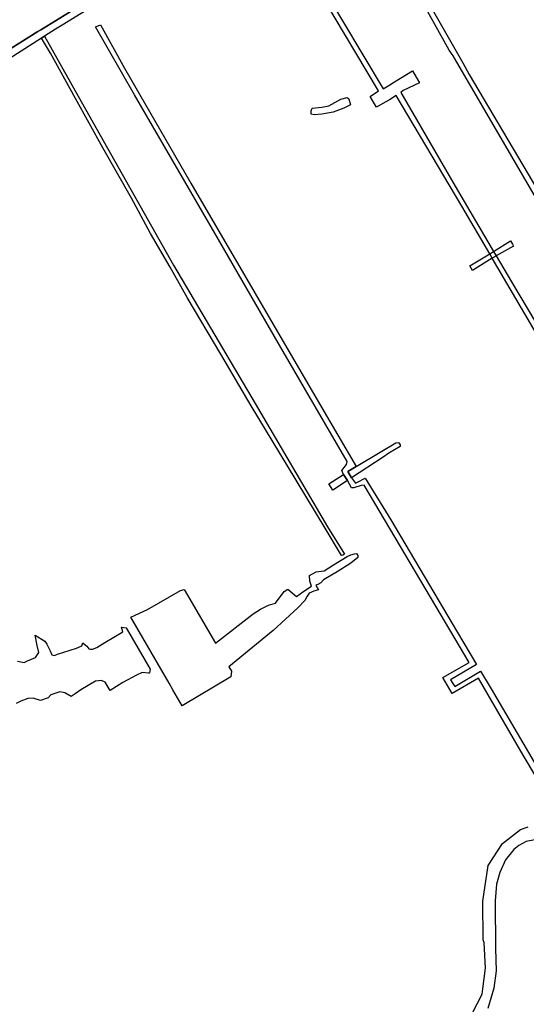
# Model space of a CAD drawing. Header units: metres. Extents: x 89872 to 99175, y 455036 to 468911.
# Tile 41 of 196: x 92542 to 93082, y 460160 to 461209. Entities that reach past the tile are written whole.
import ezdxf
from ezdxf.enums import TextEntityAlignment as Align

# ---------------------------------------------------------------- set-up
doc = ezdxf.new("R2010")
doc.units = ezdxf.units.M
doc.layers.add('Straatnamen doorgaand', color=7, linetype='Continuous')
doc.layers.add('Wegdeel doorgaand', color=1, linetype='Continuous')
doc.layers.add('Waterdeel', color=7, linetype='Continuous', true_color=0x00aaff)
doc.layers.add('Wegdeel', color=7, linetype='Continuous', true_color=0x9a9a9a)

msp = doc.modelspace()

# ---------------------------------------------------------------- linework, layer by layer
at = {"layer": 'Waterdeel', "lineweight": -3}
for p, q in [((92871.3, 461116.8), (92884.2, 461123.8)), ((92884.2, 461123.8), (92890.8, 461125.8)), ((92890.8, 461125.8), (92892.8, 461124.1)), ((92892.8, 461124.1), (92894.4, 461117.7)), ((92852.6, 461107.8), (92852.7, 461111.5)), ((92852.7, 461111.5), (92853.7, 461114.2)), ((92853.7, 461114.2), (92864, 461115.2)), ((92864, 461115.2), (92871.3, 461116.8)), ((92875.9, 461110.2), (92864, 461107.8)), ((92884.7, 461113.2), (92875.9, 461110.2)), ((92887.5, 461114.2), (92884.7, 461113.2)), ((92894.4, 461117.7), (92887.5, 461114.2)), ((92855.7, 461107.2), (92852.6, 461107.8)), ((92864, 461107.8), (92855.7, 461107.2)), ((93047, 460961.6), (93065.1, 460972.9)), ((93068.3, 460967.5), (93049.8, 460957)), ((93065.1, 460972.9), (93067.1, 460969.6)), ((93067.1, 460969.6), (93068.3, 460967.5)), ((93021.7, 460946.5), (93042.8, 460959)), ((93045.4, 460954.5), (93024.6, 460941.4)), ((93042.8, 460959), (93044.7, 460960.2)), ((93044.7, 460960.2), (93047, 460961.6)), ((93047.4, 460955.6), (93045.4, 460954.5)), ((93049.8, 460957), (93047.4, 460955.6)), ((93024.6, 460941.4), (93021.7, 460946.5)), ((92926, 460747.8), (92942.8, 460757.9)), ((92947.5, 460754.1), (92935.5, 460746.7)), ((92942.8, 460757.9), (92945.5, 460758.1)), ((92945.5, 460758.1), (92946.8, 460756.8)), ((92946.8, 460756.8), (92947.4, 460755.6)), ((92947.4, 460755.6), (92947.5, 460754.1)), ((92900.6, 460732.6), (92926, 460747.8)), ((92935.5, 460746.7), (92929.2, 460742.5)), ((92891.5, 460727.3), (92900.6, 460732.6)), ((92929.2, 460742.5), (92895.6, 460720.7)), ((92871.5, 460714.2), (92887.2, 460724.1)), ((92887.2, 460724.1), (92891.3, 460717.7)), ((92895.6, 460720.7), (92891.5, 460727.3)), ((92875.6, 460707.4), (92871.5, 460714.2)), ((92891.3, 460717.7), (92875.6, 460707.4)), ((92890.9, 460636.9), (92895, 460638.7)), ((92895, 460638.7), (92898.6, 460639.8)), ((92898.6, 460639.8), (92901, 460639.9)), ((92901, 460639.9), (92902.3, 460637.8)), ((92866.3, 460621.7), (92876.4, 460628)), ((92876.4, 460628), (92890.9, 460636.9)), ((92895, 460629.7), (92880.3, 460620.3)), ((92902.5, 460635.9), (92895, 460629.7)), ((92902.3, 460637.8), (92902.5, 460635.9)), ((92850.8, 460616.6), (92858.1, 460620.4)), ((92858.1, 460620.4), (92866.3, 460621.7)), ((92880.3, 460620.3), (92865.6, 460612.1)), ((92851.2, 460610.6), (92850.8, 460616.6)), ((92852.8, 460605.2), (92851.2, 460610.6)), ((92859.7, 460606.9), (92857.5, 460606.1)), ((92862.9, 460608.8), (92859.7, 460606.9)), ((92865.6, 460612.1), (92862.9, 460608.8)), ((92678.1, 460580.2), (92713.5, 460600.7)), ((92713.5, 460600.7), (92717.2, 460601.8)), ((92717.2, 460601.8), (92750.6, 460544.6)), ((92814.5, 460587.2), (92823.7, 460599.6)), ((92823.7, 460599.6), (92827.7, 460601.9)), ((92827.7, 460601.9), (92837.1, 460594.3)), ((92837.1, 460594.3), (92844.7, 460599.8)), ((92844.7, 460599.8), (92852.8, 460605.2)), ((92850.5, 460597.8), (92848.3, 460594.5)), ((92855.6, 460599.8), (92850.5, 460597.8)), ((92860.4, 460601.3), (92855.6, 460599.8)), ((92857.5, 460606.1), (92860.4, 460601.3)), ((92807.1, 460585), (92814.5, 460587.2)), ((92846, 460590.1), (92838.3, 460582.3)), ((92848.3, 460594.5), (92846, 460590.1)), ((92660.4, 460572.3), (92678.1, 460580.2)), ((92750.6, 460544.6), (92790.7, 460575.6)), ((92790.7, 460575.6), (92798.6, 460580.7)), ((92798.6, 460580.7), (92807.1, 460585)), ((92838.3, 460582.3), (92812.1, 460558)), ((92701.3, 460501.9), (92660.4, 460572.3)), ((92632.8, 460545.3), (92652, 460556.7)), ((92652, 460556.7), (92650.5, 460561.6)), ((92650.5, 460561.6), (92655.4, 460561)), ((92655.4, 460561), (92681.2, 460516.9)), ((92812.1, 460558), (92765, 460519.3)), ((92560.7, 460542.1), (92558.6, 460553.1)), ((92558.6, 460553.1), (92568.7, 460546.7)), ((92568.7, 460546.7), (92571, 460543.3)), ((92608.2, 460541.7), (92609.3, 460544.9)), ((92609.3, 460544.9), (92611.9, 460542.8)), ((92624.2, 460539.8), (92632.8, 460545.3)), ((92559, 460529.2), (92562.4, 460534.4)), ((92562.4, 460534.4), (92560.7, 460542.1)), ((92571, 460543.3), (92574.7, 460536.4)), ((92574.7, 460536.4), (92576.4, 460532.1)), ((92582.2, 460532.7), (92602.5, 460539.2)), ((92602.5, 460539.2), (92608.2, 460541.7)), ((92611.9, 460542.8), (92613.6, 460541.2)), ((92613.6, 460541.2), (92615.8, 460538.5)), ((92615.8, 460538.5), (92617.4, 460538.1)), ((92617.4, 460538.1), (92619.6, 460538.1)), ((92619.6, 460538.1), (92624.2, 460539.8)), ((92539.9, 460525.4), (92546.7, 460523.8)), ((92546.7, 460523.8), (92550.4, 460525.8)), ((92550.4, 460525.8), (92559, 460529.2)), ((92576.4, 460532.1), (92579, 460531.2)), ((92579, 460531.2), (92582.2, 460532.7)), ((92672.6, 460513.2), (92666.6, 460510.4)), ((92679.3, 460512.7), (92672.6, 460513.2)), ((92680.3, 460512.6), (92679.3, 460512.7)), ((92681.2, 460516.9), (92680.3, 460512.6)), ((92765, 460519.3), (92767.8, 460514.7)), ((92767.8, 460514.7), (92767.2, 460508.7)), ((92622.8, 460504.1), (92607.3, 460494.9)), ((92629.1, 460504.6), (92622.8, 460504.1)), ((92633.1, 460502.9), (92629.1, 460504.6)), ((92638.6, 460494.2), (92633.1, 460502.9)), ((92652, 460502.6), (92638.6, 460494.2)), ((92666.6, 460510.4), (92652, 460502.6)), ((92705.3, 460494.9), (92701.3, 460501.9)), ((92767.2, 460508.7), (92715.2, 460477.9)), ((92585, 460492.6), (92575.3, 460489.5)), ((92590.2, 460491.5), (92585, 460492.6)), ((92597, 460487.8), (92590.2, 460491.5)), ((92607.3, 460494.9), (92601.3, 460490.6)), ((92715.2, 460477.9), (92705.3, 460494.9)), ((92543.3, 460482.6), (92538.4, 460480.3)), ((92550.7, 460485.5), (92543.3, 460482.6)), ((92556.4, 460485.8), (92550.7, 460485.5)), ((92564.4, 460483.5), (92556.4, 460485.8)), ((92572.4, 460486.3), (92564.4, 460483.5)), ((92575.3, 460489.5), (92572.4, 460486.3)), ((92601.3, 460490.6), (92597, 460487.8))]:
    msp.add_line(p, q, dxfattribs=at)
msp.add_lwpolyline([(92631.1, 461239), (92566.4, 461198.9), (92564.7, 461197.8), (92561.4, 461195.8), (92506.5, 461161.6)], dxfattribs=at)
at = {"layer": 'Wegdeel'}
for p, q in [((92999.8, 461176), (92903.1, 461349)), ((92938.5, 461296), (93014.1, 461162.5)), ((92839.6, 461285.3), (92886.1, 461207.4)), ((92924.2, 461132.6), (92856.2, 461247.1)), ((92886.1, 461207.4), (92929.2, 461134.9)), ((92622.9, 461201), (92625.8, 461202)), ((92664.5, 461128.6), (92622.9, 461201)), ((92625.8, 461202), (92628.3, 461202.9)), ((92628.3, 461202.9), (92653.7, 461156.9)), ((92565.4, 461188.9), (92566.9, 461189.9)), ((92574.8, 461172.8), (92565.4, 461188.9)), ((92566.9, 461189.9), (92568.5, 461190.9)), ((92568.5, 461190.9), (92604.5, 461127.2)), ((93003.8, 461170.1), (92999.8, 461176)), ((92601.7, 461124.6), (92574.8, 461172.8)), ((93097.6, 461009.1), (93003.8, 461170.1)), ((93014.1, 461162.5), (93021, 461150.2)), ((92653.7, 461156.9), (92724.4, 461034.5)), ((92941.3, 461142.2), (92960.7, 461153.9)), ((92960.7, 461153.9), (92964.5, 461147.2)), ((92936.4, 461139.2), (92941.3, 461142.2)), ((92964.5, 461147.2), (92967.9, 461141.3)), ((93021, 461150.2), (93098.7, 461018.7)), ((92915.5, 461126.8), (92924.2, 461132.6)), ((92929.2, 461134.9), (92936.4, 461139.2)), ((92950.7, 461133), (92948, 461131)), ((92948, 461131), (93006, 461031.4)), ((92967.9, 461141.3), (92950.7, 461133)), ((92630.5, 461072), (92601.7, 461124.6)), ((92604.5, 461127.2), (92706, 460947.2)), ((92750.1, 460981), (92664.5, 461128.6)), ((92919.1, 461120.8), (92915.5, 461126.8)), ((92921.2, 461117.3), (92919.1, 461120.8)), ((92931.3, 461120.6), (92922.3, 461115.3)), ((92936, 461123.3), (92931.3, 461120.6)), ((92943.3, 461127.7), (92936, 461123.3)), ((93013.1, 461009.8), (92943.3, 461127.7)), ((92922.3, 461115.3), (92921.2, 461117.3)), ((92661.1, 461018.4), (92630.5, 461072)), ((92724.4, 461034.5), (92861.4, 460799.4)), ((93006, 461031.4), (93047, 460961.6)), ((92681.6, 460980.8), (92661.1, 461018.4)), ((93042.8, 460959), (93013.1, 461009.8)), ((92702.3, 460945.1), (92681.6, 460980.8)), ((92822.7, 460855.3), (92750.1, 460981)), ((93045.4, 460954.5), (93042.8, 460959)), ((93095.9, 460868.6), (93045.4, 460954.5)), ((93047, 460961.6), (93049.8, 460957)), ((93049.8, 460957), (93066.1, 460929.2)), ((92720.5, 460912.7), (92702.3, 460945.1)), ((92706, 460947.2), (92793, 460799.8)), ((93066.1, 460929.2), (93100.6, 460871.3)), ((92756.5, 460852.2), (92720.5, 460912.7)), ((92788.7, 460797.3), (92756.5, 460852.2)), ((92890.9, 460738.1), (92822.7, 460855.3)), ((92827.3, 460733.3), (92788.7, 460797.3)), ((92793, 460799.8), (92870.1, 460668.5)), ((92861.4, 460799.4), (92900.6, 460732.6)), ((92867.5, 460666.9), (92827.3, 460733.3)), ((92885.4, 460728.5), (92890.4, 460734.9)), ((92890.4, 460734.9), (92890.9, 460738.1)), ((92900.6, 460732.6), (92891.5, 460727.3)), ((92887.2, 460724.1), (92885.4, 460728.5)), ((92891.3, 460717.7), (92887.2, 460724.1)), ((92891.5, 460727.3), (92895.6, 460720.7)), ((92895.7, 460710), (92891.3, 460717.7)), ((92895.6, 460720.7), (92899.8, 460714.9)), ((92905.8, 460712.4), (92898.1, 460709.8)), ((92899.8, 460714.9), (92902, 460715.8)), ((92902, 460715.8), (92910.3, 460720.4)), ((92909.2, 460712.9), (92905.8, 460712.4)), ((92969.6, 460610.9), (92909.2, 460712.9)), ((92910.3, 460720.4), (92937.6, 460675.9)), ((92898.1, 460709.8), (92895.7, 460710)), ((92937.6, 460675.9), (93008.5, 460555.8)), ((92884.9, 460637.7), (92867.5, 460666.9)), ((92870.1, 460668.5), (92888.2, 460639.3)), ((92886.4, 460638.4), (92884.9, 460637.7)), ((92888.2, 460639.3), (92886.4, 460638.4)), ((93020.8, 460523.8), (92969.6, 460610.9)), ((93008.5, 460555.8), (93028.7, 460521.9)), ((92992.8, 460507.8), (93020.8, 460523.8)), ((93028.7, 460521.9), (93001.2, 460505.3)), ((93005.6, 460498.4), (93032.9, 460514.8)), ((93032.9, 460514.8), (93044.4, 460495.7)), ((93002.8, 460490.8), (92992.8, 460507.8)), ((93001.2, 460505.3), (93003.5, 460501.6)), ((93030.9, 460507.2), (93002.8, 460490.8)), ((93078.5, 460425.1), (93030.9, 460507.2)), ((93003.5, 460501.6), (93005.6, 460498.4)), ((93044.4, 460495.7), (93125.1, 460357.7)), ((93117.1, 460359.9), (93078.5, 460425.1))]:
    msp.add_line(p, q, dxfattribs=at)
at = {"layer": 'Wegdeel doorgaand'}
for points in [[(92506.5, 461161.6), (92561.4, 461195.8), (92564.7, 461197.8), (92566.4, 461198.9), (92631.1, 461239)], [(92643.6, 461237.5), (92587.4, 461202.8), (92580.3, 461198.4), (92568.5, 461190.9), (92566.9, 461189.9), (92565.4, 461188.9), (92521.9, 461161.2)], [(93018.3, 460139.1), (93034.8, 460170.7), (93035.5, 460176.4), (93038.4, 460198.3), (93036.8, 460225.8), (93036, 460228.6), (93035.6, 460269.7), (93041.2, 460307.8), (93056.5, 460331.1), (93075.7, 460346.2), (93083.7, 460349)], [(93105.8, 460337.9), (93081.7, 460333.1), (93073.7, 460329), (93068.5, 460324.8), (93059.6, 460313.6), (93053.6, 460300.1), (93050.2, 460287.8), (93048.5, 460269.9), (93049, 460219.3), (93049.6, 460195.5), (93047.2, 460176.9), (93040.7, 460155.5)]]:
    msp.add_lwpolyline(points, dxfattribs=at)

# ---------------------------------------------------------------- texts
at = {"layer": 'Straatnamen doorgaand'}
msp.add_text('RIJKSWEG A4', height=15, rotation=42.9144, dxfattribs=at).set_placement((93107.7, 460118.1), align=Align.MIDDLE_CENTER)

doc.saveas('drawing.dxf')
